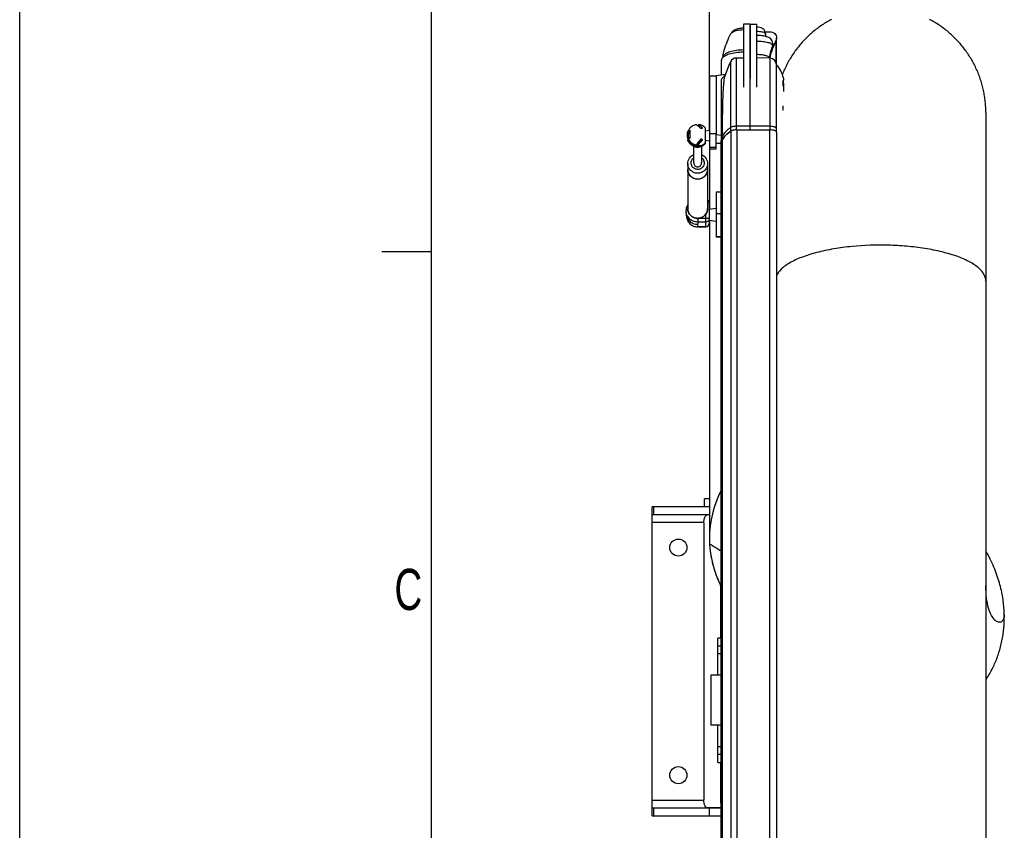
# Model space of a CAD drawing. Extents: x 0 to 594, y 0 to 420.
# Tile 4 of 18: x 0 to 60, y 298 to 347. Entities that reach past the tile are written whole.
import ezdxf

# ---------------------------------------------------------------- set-up
doc = ezdxf.new("R2010")
doc.units = 0
doc.header["$LTSCALE"] = 32.67
for name, color, linetype in [('100-512-R_LIDXF_CONTINUOUS', 7, 'CONTINUOUS'), ('100-5404-R_LDXF_CONTINUOUS', 7, 'CONTINUOUS'), ('100-5506_L_LDXF_CONTINUOUS', 7, 'CONTINUOUS'), ('100-5506_R_LDXF_CONTINUOUS', 7, 'CONTINUOUS'), ('100-5512-L_LDXF_CONTINUOUS', 7, 'CONTINUOUS'), ('100-5911_1_DXF_CONTINUOUS_', 7, 'CONTINUOUS'), ('100-5913_1_DXF_CONTINUOUS_', 7, 'CONTINUOUS'), ('100-5914_3_DXF_CONTINUOUS_', 7, 'CONTINUOUS'), ('100-6300-03_DXF_CONTINUOUS', 7, 'CONTINUOUS'), ('100-6302-02_DXF_CONTINUOUS', 7, 'CONTINUOUS'), ('100-6308-01_DXF_CONTINUOUS', 7, 'CONTINUOUS'), ('100-6308-02_DXF_CONTINUOUS', 7, 'CONTINUOUS'), ('102118-REF_1DXF_CONTINUOUS', 7, 'CONTINUOUS'), ('102679_1_DXF_CONTINUOUS_LI', 7, 'CONTINUOUS'), ('102683_1_DXF_CONTINUOUS_LI', 7, 'CONTINUOUS'), ('102715_1_DXF_CONTINUOUS_LI', 7, 'CONTINUOUS'), ('135122_25_DXF_CONTINUOUS_L', 7, 'CONTINUOUS'), ('135584_3_DXF_CONTINUOUS_LI', 7, 'CONTINUOUS'), ('PR7000-160_DXF_FORMAT', 7, 'CONTINUOUS'), ('STAB_K4-D4_3DXF_CONTINUOUS', 7, 'CONTINUOUS')]:
    doc.layers.add(name, color=color, linetype=linetype)
doc.styles.get("Standard").update_dxf_attribs({"font": 'txt', "width": 0.7})

msp = doc.modelspace()

# ---------------------------------------------------------------- linework, layer by layer
at = {"layer": '100-512-R_LIDXF_CONTINUOUS', "color": 7, "linetype": 'CONTINUOUS'}
for p, q in [((43.55, 344.79), (43.55, 340.423)), ((43.99, 344.79), (43.55, 344.79)), ((42.318, 343.731), (42.897, 343.813)), ((42.318, 343.731), (42.318, 340.147)), ((42.628, 343.455), (42.628, 339.767)), ((42.318, 340.147), (42.628, 340.103)), ((42.711, 340.053), (42.711, 339.827)), ((42.628, 339.768), (42.711, 339.827)), ((42.711, 339.827), (42.712, 339.829)), ((42.711, 339.827), (42.712, 339.829))]:
    msp.add_line(p, q, dxfattribs=at)
at = {"layer": '100-512-R_LIDXF_CONTINUOUS', "color": 9, "linetype": 'CONTINUOUS'}
for p, q in [((43.202, 344.567), (43.202, 340.34)), ((44.38, 340.642), (43.55, 340.642)), ((42.628, 339.993), (42.711, 340.053))]:
    msp.add_line(p, q, dxfattribs=at)
at = {"layer": '100-512-R_LIDXF_CONTINUOUS', "color": 7, "linetype": 'CONTINUOUS'}
for centre, radius, start, end in [((43.561, 344.39), 0.4, 91.5, 153.76836), ((48.225, 342.091), 5.6, 153.76836, 163.42067), ((44.645, 338.261), 2.531, 124.76462, 124.99636), ((43.308, 340.187), 0.186, 123.80499, 124.76052), ((43.32, 340.168), 0.209, 120.78481, 123.76589)]:
    msp.add_arc(centre, radius, start, end, dxfattribs=at)
for points, knots in [([(42.876, 343.75), (42.83, 343.713), (42.741, 343.62), (42.666, 343.514), (42.628, 343.455)], [0, 0, 0, 0, 0.453294, 1, 1, 1, 1]), ([(42.711, 340.053), (42.711, 340.469), (42.714, 341.072), (42.728, 341.847), (42.742, 342.356), (42.761, 342.803), (42.785, 343.177), (42.814, 343.465), (42.839, 343.627), (42.858, 343.689)], [0, 0, 0, 0, 0.342136, 0.496969, 0.63777, 0.761742, 0.865688, 0.946175, 1, 1, 1, 1]), ([(42.712, 339.829), (42.736, 339.875), (42.862, 340.073), (43.044, 340.229), (43.194, 340.334)], [0, 0, 0, 0, 0.218949, 1, 1, 1, 1])]:
    msp.add_open_spline(points, degree=3, knots=knots, dxfattribs=at)
at = {"layer": '100-512-R_LIDXF_CONTINUOUS', "color": 9, "linetype": 'CONTINUOUS'}
for points, knots in [([(43.202, 340.565), (43.146, 340.527), (42.957, 340.384), (42.789, 340.204), (42.711, 340.053)], [0, 0, 0, 0, 0.285671, 1, 1, 1, 1]), ([(43.55, 340.642), (43.481, 340.641), (43.383, 340.632), (43.268, 340.6), (43.221, 340.578), (43.202, 340.565)], [0, 0, 0, 0, 0.572876, 0.811367, 1, 1, 1, 1])]:
    msp.add_open_spline(points, degree=3, knots=knots, dxfattribs=at)
at = {"layer": '100-5404-R_LDXF_CONTINUOUS', "color": 7, "linetype": 'CONTINUOUS'}
for p, q in [((41.999, 307.267), (41.999, 304.227)), ((42.628, 307.267), (41.999, 307.267)), ((42.628, 304.227), (41.999, 304.227))]:
    msp.add_line(p, q, dxfattribs=at)
at = {"layer": '100-5506_L_LDXF_CONTINUOUS', "color": 7, "linetype": 'CONTINUOUS'}
for p, q in [((44.39, 346.84), (44.39, 343.552)), ((44.39, 346.84), (44.79, 346.84)), ((44.79, 343.014), (44.79, 346.84)), ((45.322, 346.191), (45.322, 346.291)), ((45.767, 345.469), (45.767, 345.669)), ((45.546, 344.781), (45.546, 344.8))]:
    msp.add_line(p, q, dxfattribs=at)
at = {"layer": '100-5506_L_LDXF_CONTINUOUS', "color": 9, "linetype": 'CONTINUOUS'}
for p, q in [((45.32, 346.259), (45.32, 346.205)), ((45.75, 345.568), (45.75, 345.37))]:
    msp.add_line(p, q, dxfattribs=at)
for centre, radius, start, end in [((45.58, 346.23), 0.262, 173.68909, 179.99697), ((45.023, 346.291), 0.299, 353.69503, 0.0044), ((50.18, 343.981), 4.705, 160.29437, 169.97854)]:
    msp.add_arc(centre, radius, start, end, dxfattribs=at)
at = {"layer": '100-5506_L_LDXF_CONTINUOUS', "color": 7, "linetype": 'CONTINUOUS'}
for centre, radius, start, end in [((45.063, 345.04), 1.095, 72.61712, 73.10668), ((49.957, 343.821), 4.483, 159.78242, 167.6481)]:
    msp.add_arc(centre, radius, start, end, dxfattribs=at)
for points, knots in [([(45.322, 346.291), (45.322, 346.354), (45.286, 346.479), (45.146, 346.605), (44.971, 346.659), (44.852, 346.669), (44.79, 346.669)], [0, 0, 0, 0, 0.256757, 0.506637, 0.744516, 1, 1, 1, 1]), ([(45.381, 346.088), (45.292, 346.115), (45.095, 346.15), (44.896, 346.162), (44.79, 346.162)], [0, 0, 0, 0, 0.468406, 1, 1, 1, 1]), ([(45.319, 346.23), (45.319, 346.215), (45.324, 346.165), (45.346, 346.117), (45.369, 346.091)], [0, 0, 0, 0, 0.289612, 1, 1, 1, 1]), ([(45.767, 345.669), (45.767, 345.724), (45.742, 345.832), (45.646, 345.956), (45.522, 346.037), (45.434, 346.071), (45.39, 346.085)], [0, 0, 0, 0, 0.273162, 0.53112, 0.76708, 1, 1, 1, 1]), ([(45.546, 344.8), (45.546, 344.832), (45.493, 344.878), (45.414, 344.913), (45.319, 344.943), (45.206, 344.967), (45.028, 344.991), (44.887, 344.998), (44.79, 344.999)], [0, 0, 0, 0, 0.11683, 0.212511, 0.334009, 0.478437, 0.641346, 1, 1, 1, 1])]:
    msp.add_open_spline(points, degree=3, knots=knots, dxfattribs=at)
at = {"layer": '100-5506_L_LDXF_CONTINUOUS', "color": 9, "linetype": 'CONTINUOUS'}
for points, knots in [([(45.306, 346.29), (45.288, 346.31), (45.225, 346.342), (45.11, 346.373), (44.959, 346.393), (44.848, 346.399), (44.79, 346.399)], [0, 0, 0, 0, 0.150325, 0.379948, 0.672452, 1, 1, 1, 1]), ([(44.79, 345.819), (44.913, 345.819), (45.092, 345.81), (45.318, 345.779), (45.462, 345.749), (45.582, 345.711), (45.683, 345.667), (45.75, 345.608), (45.75, 345.568)], [0, 0, 0, 0, 0.3585, 0.521432, 0.665918, 0.787477, 0.883203, 1, 1, 1, 1])]:
    msp.add_open_spline(points, degree=3, knots=knots, dxfattribs=at)
for points in [[(45.312, 346.282), (45.311, 346.285), (45.309, 346.288), (45.306, 346.29)], [(45.32, 346.259), (45.32, 346.267), (45.317, 346.275), (45.312, 346.282)], [(45.767, 345.669), (45.767, 345.635), (45.761, 345.6), (45.75, 345.568)]]:
    msp.add_open_spline(points, degree=3, dxfattribs=at)
at = {"layer": '100-5506_L_LDXF_CONTINUOUS', "color": 7, "linetype": 'CONTINUOUS'}
msp.add_open_spline([(45.75, 345.37), (45.761, 345.402), (45.767, 345.436), (45.767, 345.469)], degree=3, dxfattribs=at)
at = {"layer": '100-5506_R_LDXF_CONTINUOUS', "color": 7, "linetype": 'CONTINUOUS'}
for p, q in [((43.99, 346.84), (43.99, 343.014)), ((44.39, 346.84), (43.99, 346.84)), ((44.39, 343.552), (44.39, 346.84)), ((42.639, 343.776), (42.639, 344.654)), ((42.742, 344.898), (42.66, 344.739))]:
    msp.add_line(p, q, dxfattribs=at)
msp.add_arc((47.721, 343.907), 5.084, 168.73513, 169.0225, dxfattribs=at)
for points, knots in [([(43.225, 346.279), (43.259, 346.343), (43.356, 346.454), (43.548, 346.555), (43.761, 346.612), (43.912, 346.628), (43.99, 346.632)], [0, 0, 0, 0, 0.246708, 0.484271, 0.732346, 1, 1, 1, 1]), ([(42.734, 344.9), (42.758, 345.021), (42.871, 345.497), (43.053, 345.956), (43.225, 346.279)], [0, 0, 0, 0, 0.251721, 1, 1, 1, 1]), ([(43.99, 345.282), (43.844, 345.278), (43.568, 345.257), (43.195, 345.181), (42.915, 345.073), (42.773, 344.96), (42.742, 344.898)], [0, 0, 0, 0, 0.327413, 0.617183, 0.844548, 1, 1, 1, 1]), ([(42.66, 344.739), (42.657, 344.732), (42.645, 344.706), (42.639, 344.676), (42.639, 344.654)], [0, 0, 0, 0, 0.262245, 1, 1, 1, 1]), ([(43.99, 345.146), (43.834, 345.143), (43.54, 345.121), (43.144, 345.039), (42.845, 344.925), (42.694, 344.805), (42.66, 344.739)], [0, 0, 0, 0, 0.327316, 0.61718, 0.844616, 1, 1, 1, 1])]:
    msp.add_open_spline(points, degree=3, knots=knots, dxfattribs=at)
at = {"layer": '100-5506_R_LDXF_CONTINUOUS', "color": 9, "linetype": 'CONTINUOUS'}
msp.add_open_spline([(43.225, 346.279), (43.246, 346.317), (43.332, 346.387), (43.587, 346.487), (43.821, 346.515), (43.99, 346.521)], degree=3, knots=[0, 0, 0, 0, 0.157101, 0.384371, 1, 1, 1, 1], dxfattribs=at)
at = {"layer": '100-5512-L_LDXF_CONTINUOUS', "color": 7, "linetype": 'CONTINUOUS'}
for p, q in [((44.38, 344.812), (44.38, 340.424)), ((45.608, 344.779), (44.79, 344.801)), ((45.982, 340.31), (45.982, 344.39)), ((46.388, 343.319), (46.354, 343.319)), ((46.388, 343.087), (46.388, 343.404)), ((46.388, 341.626), (46.388, 341.885)), ((46.388, 341.626), (46.349, 341.626)), ((44.38, 340.424), (44.382, 340.424))]:
    msp.add_line(p, q, dxfattribs=at)
at = {"layer": '100-5512-L_LDXF_CONTINUOUS', "color": 9, "linetype": 'CONTINUOUS'}
for p, q in [((45.608, 340.423), (45.608, 344.779)), ((45.608, 340.638), (44.38, 340.649))]:
    msp.add_line(p, q, dxfattribs=at)
at = {"layer": '100-5512-L_LDXF_CONTINUOUS', "color": 7, "linetype": 'CONTINUOUS'}
for centre, radius, start, end in [((45.598, 344.395), 0.384, 0, 88.5), ((44.58, 343.147), 1.88, 12.80536, 41.75611)]:
    msp.add_arc(centre, radius, start, end, dxfattribs=at)
for points, knots in [([(46.413, 343.564), (46.421, 343.529), (46.421, 343.45), (46.377, 343.382), (46.348, 343.354)], [0, 0, 0, 0, 0.462102, 1, 1, 1, 1]), ([(46.394, 343.413), (46.407, 343.304), (46.421, 343.083), (46.419, 342.862), (46.413, 342.751)], [0, 0, 0, 0, 0.500234, 1, 1, 1, 1])]:
    msp.add_open_spline(points, degree=3, knots=knots, dxfattribs=at)
at = {"layer": '100-5512-L_LDXF_CONTINUOUS', "color": 9, "linetype": 'CONTINUOUS'}
msp.add_open_spline([(45.982, 340.507), (45.982, 340.526), (45.959, 340.556), (45.917, 340.581), (45.85, 340.609), (45.746, 340.631), (45.656, 340.638), (45.608, 340.638)], degree=3, knots=[0, 0, 0, 0, 0.136594, 0.234961, 0.355648, 0.65417, 1, 1, 1, 1], dxfattribs=at)
at = {"layer": '100-5911_1_DXF_CONTINUOUS_', "color": 7, "linetype": 'CONTINUOUS'}
for p, q in [((41.664, 340.368), (41.918, 340.399)), ((41.664, 339.791), (41.918, 339.759))]:
    msp.add_line(p, q, dxfattribs=at)
msp.add_arc((41.2, 340.079), 0.4, 305.14448, 312.32465, dxfattribs=at)
at = {"layer": '100-5913_1_DXF_CONTINUOUS_', "color": 7, "linetype": 'CONTINUOUS'}
for p, q in [((41.907, 335.603), (42.319, 335.67)), ((41.907, 334.937), (42.319, 334.87))]:
    msp.add_line(p, q, dxfattribs=at)
at = {"layer": '100-5914_3_DXF_CONTINUOUS_', "color": 7, "linetype": 'CONTINUOUS'}
for p, q in [((42.319, 336.634), (42.319, 333.906)), ((42.628, 336.634), (42.319, 336.634)), ((42.628, 333.906), (42.319, 333.906))]:
    msp.add_line(p, q, dxfattribs=at)
at = {"layer": '100-5914_3_DXF_CONTINUOUS_', "color": 9, "linetype": 'CONTINUOUS'}
for p, q in [((42.628, 335.315), (42.319, 335.315)), ((42.319, 333.947), (42.628, 333.947))]:
    msp.add_line(p, q, dxfattribs=at)
at = {"layer": '100-6300-03_DXF_CONTINUOUS', "color": 7, "linetype": 'CONTINUOUS'}
for p, q in [((42.426, 307.267), (42.426, 309.527)), ((42.628, 309.527), (42.426, 309.527)), ((42.426, 309.047), (42.628, 309.047)), ((42.426, 301.967), (42.426, 304.227)), ((42.628, 302.447), (42.426, 302.447)), ((42.426, 301.967), (42.628, 301.967))]:
    msp.add_line(p, q, dxfattribs=at)
at = {"layer": '100-6300-03_DXF_CONTINUOUS', "color": 9, "linetype": 'CONTINUOUS'}
for p, q in [((42.628, 308.567), (42.426, 308.567)), ((42.426, 302.927), (42.628, 302.927))]:
    msp.add_line(p, q, dxfattribs=at)
at = {"layer": '100-6302-02_DXF_CONTINUOUS', "color": 7, "linetype": 'CONTINUOUS'}
for p, q in [((42.586, 312.735), (42.586, 309.527)), ((42.586, 301.967), (42.586, 299.507)), ((42.586, 299.507), (42.628, 299.507))]:
    msp.add_line(p, q, dxfattribs=at)
at = {"layer": '100-6308-01_DXF_CONTINUOUS', "color": 7, "linetype": 'CONTINUOUS'}
for p, q in [((41.626, 317.507), (41.626, 317.987)), ((41.915, 317.987), (41.626, 317.987)), ((38.426, 298.707), (38.426, 317.507)), ((41.915, 317.507), (38.426, 317.507)), ((38.426, 317.027), (41.915, 317.027)), ((42.628, 299.187), (38.426, 299.187)), ((38.426, 298.707), (42.628, 298.707))]:
    msp.add_line(p, q, dxfattribs=at)
at = {"layer": '100-6308-01_DXF_CONTINUOUS', "color": 9, "linetype": 'CONTINUOUS'}
for p, q in [((38.51, 317.507), (38.51, 317.027)), ((41.571, 316.547), (38.426, 316.547)), ((38.426, 299.667), (41.571, 299.667)), ((38.51, 299.187), (38.51, 298.707)), ((41.92, 298.707), (41.92, 299.187))]:
    msp.add_line(p, q, dxfattribs=at)
at = {"layer": '100-6308-01_DXF_CONTINUOUS', "color": 7, "linetype": 'CONTINUOUS'}
for centre in [(40.026, 315.027), (40.026, 301.187)]:
    msp.add_circle(centre, 0.52, dxfattribs=at)
at = {"layer": '100-6308-02_DXF_CONTINUOUS', "color": 7, "linetype": 'CONTINUOUS'}
for p, q in [((41.915, 317.007), (41.785, 317.007)), ((41.57, 316.527), (41.57, 299.687)), ((42.628, 299.207), (41.785, 299.207))]:
    msp.add_line(p, q, dxfattribs=at)
for points, knots in [([(41.57, 316.527), (41.57, 316.588), (41.578, 316.678), (41.605, 316.792), (41.644, 316.904), (41.716, 317.007), (41.785, 317.007)], [0, 0, 0, 0, 0.332974, 0.487019, 0.626883, 1, 1, 1, 1]), ([(41.785, 299.207), (41.716, 299.207), (41.644, 299.309), (41.605, 299.422), (41.578, 299.535), (41.57, 299.625), (41.57, 299.687)], [0, 0, 0, 0, 0.373117, 0.512981, 0.667026, 1, 1, 1, 1])]:
    msp.add_open_spline(points, degree=3, knots=knots, dxfattribs=at)
at = {"layer": '102118-REF_1DXF_CONTINUOUS', "color": 7, "linetype": 'CONTINUOUS'}
for p, q in [((41.22, 340.671), (41.221, 340.671)), ((41.233, 340.685), (41.4, 340.512)), ((41.246, 340.737), (41.254, 340.729)), ((41.247, 340.737), (41.246, 340.737)), ((41.253, 340.734), (41.253, 340.734)), ((41.253, 340.734), (41.253, 340.734)), ((41.254, 340.729), (41.254, 340.663)), ((41.464, 340.566), (41.464, 340.51)), ((41.664, 340.553), (41.664, 340.175)), ((40.576, 340.037), (40.576, 340.121)), ((40.587, 340.271), (40.596, 340.271)), ((40.62, 340.358), (40.736, 340.358)), ((40.622, 340.121), (40.623, 340.122)), ((40.622, 340.121), (40.623, 340.122)), ((40.692, 340.245), (40.66, 340.25)), ((40.669, 340.271), (40.736, 340.271)), ((40.736, 340.174), (40.736, 340.397)), ((40.736, 339.926), (40.736, 340.174)), ((41.664, 340.175), (41.664, 339.577)), ((40.627, 339.8), (40.587, 339.8)), ((40.96, 338.41), (40.96, 339.424)), ((41.122, 339.512), (41.226, 339.62)), ((41.216, 339.597), (41.402, 339.791)), ((41.457, 339.791), (41.233, 339.557)), ((41.233, 339.474), (41.254, 339.496)), ((41.242, 339.634), (41.242, 339.625)), ((41.254, 339.43), (41.254, 339.509)), ((41.254, 339.43), (41.257, 339.392)), ((41.258, 339.395), (41.257, 339.392)), ((41.258, 339.395), (41.258, 339.438)), ((41.394, 339.793), (41.394, 339.858)), ((41.457, 339.791), (41.402, 339.791)), ((41.44, 339.425), (41.44, 338.411))]:
    msp.add_line(p, q, dxfattribs=at)
at = {"layer": '102118-REF_1DXF_CONTINUOUS', "color": 9, "linetype": 'CONTINUOUS'}
for p, q in [((41.174, 339.533), (41.174, 339.449)), ((41.233, 339.557), (41.233, 339.474)), ((41.663, 339.578), (41.664, 339.579)), ((41.663, 339.578), (41.664, 339.579))]:
    msp.add_line(p, q, dxfattribs=at)
at = {"layer": '102118-REF_1DXF_CONTINUOUS', "color": 7, "linetype": 'CONTINUOUS'}
for centre, radius, start, end in [((41.176, 340.1), 0.61, 90.16112, 90.82683), ((40.401, 339.627), 1.327, 50.35239, 51.83818), ((41.2, 340.012), 0.67, 85.38379, 86.84317), ((41.185, 340.597), 0.153, 63.5796, 66.25724), ((41.2, 340.098), 0.641, 85.09679, 85.76373), ((41.2, 340.083), 0.66, 45.33034, 85.09583), ((41.182, 340.034), 0.641, 151.46006, 158.24809), ((41.156, 340.037), 0.54, 171.13603, 175.54568), ((41.159, 340.036), 0.543, 156.99317, 170.98777), ((41.159, 340.12), 0.583, 155.84173, 156.11246), ((41.16, 340.036), 0.544, 156.13467, 156.97823), ((41.163, 340.034), 0.548, 143.72195, 156.10182), ((40.635, 339.734), 0.514, 78.68861, 79.19756), ((41.176, 340.144), 0.611, 266.87638, 269.83959), ((41.2, 340.146), 0.639, 274.1542, 274.90642), ((41.438, 339.759), 0.055, 140.22576, 142.95277), ((41.415, 339.756), 0.0614, 26.54174, 33.71943)]:
    msp.add_arc(centre, radius, start, end, dxfattribs=at)
msp.add_ellipse((41.774, 340.079), major_axis=(0.375, 0.398), ratio=0.097953, start_param=-3.815666, end_param=-3.455749, dxfattribs=at)
for points, knots in [([(41.122, 340.734), (41.014, 340.721), (40.802, 340.637), (40.662, 340.458), (40.62, 340.358)], [0, 0, 0, 0, 0.502322, 1, 1, 1, 1]), ([(41.122, 340.734), (41.124, 340.733), (41.137, 340.728), (41.149, 340.721), (41.159, 340.715)], [0, 0, 0, 0, 0.202766, 1, 1, 1, 1]), ([(41.182, 340.7), (41.185, 340.698), (41.198, 340.689), (41.211, 340.679), (41.22, 340.671)], [0, 0, 0, 0, 0.231826, 1, 1, 1, 1]), ([(41.248, 340.649), (41.259, 340.64), (41.309, 340.597), (41.357, 340.552), (41.394, 340.516)], [0, 0, 0, 0, 0.223951, 1, 1, 1, 1]), ([(41.464, 340.566), (41.424, 340.603), (41.357, 340.663), (41.285, 340.718), (41.253, 340.734)], [0, 0, 0, 0, 0.603014, 1, 1, 1, 1]), ([(41.256, 340.741), (41.256, 340.741), (41.255, 340.739), (41.255, 340.737), (41.255, 340.736)], [0, 0, 0, 0, 0.274084, 1, 1, 1, 1]), ([(41.477, 340.537), (41.477, 340.53), (41.472, 340.515), (41.442, 340.495), (41.408, 340.503), (41.394, 340.516)], [0, 0, 0, 0, 0.203206, 0.425436, 1, 1, 1, 1]), ([(41.464, 340.566), (41.466, 340.564), (41.473, 340.556), (41.477, 340.545), (41.477, 340.537)], [0, 0, 0, 0, 0.291577, 1, 1, 1, 1]), ([(40.62, 340.358), (40.627, 340.362), (40.664, 340.38), (40.704, 340.39), (40.736, 340.397)], [0, 0, 0, 0, 0.197261, 1, 1, 1, 1]), ([(40.736, 339.926), (40.724, 339.924), (40.684, 339.914), (40.645, 339.901), (40.62, 339.887)], [0, 0, 0, 0, 0.302189, 1, 1, 1, 1]), ([(40.62, 339.887), (40.662, 339.788), (40.802, 339.609), (41.014, 339.525), (41.122, 339.512)], [0, 0, 0, 0, 0.497677, 1, 1, 1, 1]), ([(41.394, 339.858), (41.401, 339.866), (41.423, 339.876), (41.463, 339.863), (41.477, 339.831), (41.477, 339.813)], [0, 0, 0, 0, 0.273621, 0.525415, 1, 1, 1, 1]), ([(40.627, 339.8), (40.673, 339.698), (40.83, 339.515), (41.061, 339.449), (41.174, 339.449)], [0, 0, 0, 0, 0.497608, 1, 1, 1, 1]), ([(41.257, 339.392), (41.153, 339.383), (40.936, 339.415), (40.759, 339.545), (40.692, 339.625)], [0, 0, 0, 0, 0.50158, 1, 1, 1, 1]), ([(40.92, 339.451), (40.999, 339.392), (41.2, 339.325), (41.401, 339.392), (41.48, 339.451)], [0, 0, 0, 0, 0.500003, 1, 1, 1, 1]), ([(41.394, 339.858), (41.337, 339.796), (41.241, 339.684), (41.153, 339.566), (41.122, 339.512)], [0, 0, 0, 0, 0.575314, 1, 1, 1, 1]), ([(41.226, 339.62), (41.229, 339.623), (41.234, 339.628), (41.239, 339.634), (41.242, 339.634)], [0, 0, 0, 0, 0.613383, 1, 1, 1, 1]), ([(41.242, 339.634), (41.242, 339.634), (41.242, 339.634), (41.242, 339.634), (41.242, 339.634)], [0, 0, 0, 0, 0.52686, 1, 1, 1, 1]), ([(41.246, 339.509), (41.273, 339.551), (41.343, 339.642), (41.419, 339.728), (41.463, 339.775)], [0, 0, 0, 0, 0.43568, 1, 1, 1, 1]), ([(41.255, 339.51), (41.255, 339.502), (41.256, 339.478), (41.258, 339.454), (41.258, 339.438)], [0, 0, 0, 0, 0.329365, 1, 1, 1, 1]), ([(41.394, 339.793), (41.391, 339.789), (41.382, 339.777), (41.373, 339.764), (41.367, 339.754)], [0, 0, 0, 0, 0.264722, 1, 1, 1, 1])]:
    msp.add_open_spline(points, degree=3, knots=knots, dxfattribs=at)
for points in [[(41.159, 340.715), (41.167, 340.71), (41.174, 340.705), (41.182, 340.7)], [(41.174, 340.71), (41.195, 340.71), (41.218, 340.701), (41.233, 340.685)], [(40.576, 340.121), (40.576, 340.201), (40.593, 340.283), (40.626, 340.356)], [(40.625, 339.889), (40.593, 339.962), (40.576, 340.042), (40.576, 340.121)], [(40.576, 340.037), (40.576, 339.957), (40.594, 339.874), (40.627, 339.8)], [(40.594, 340.265), (40.591, 340.267), (40.588, 340.269), (40.587, 340.271)], [(40.671, 340.358), (40.635, 340.286), (40.616, 340.202), (40.616, 340.121)], [(40.616, 340.121), (40.616, 340.048), (40.632, 339.973), (40.661, 339.905)], [(40.732, 340.239), (40.718, 340.242), (40.705, 340.244), (40.692, 340.245)], [(40.692, 339.625), (40.648, 339.677), (40.612, 339.737), (40.587, 339.8)], [(41.233, 339.557), (41.218, 339.542), (41.195, 339.533), (41.174, 339.533)], [(41.174, 339.449), (41.195, 339.449), (41.218, 339.458), (41.233, 339.474)], [(41.184, 339.577), (41.196, 339.581), (41.207, 339.588), (41.216, 339.597)], [(41.41, 339.806), (41.404, 339.803), (41.4, 339.799), (41.396, 339.795)], [(41.447, 339.807), (41.436, 339.812), (41.421, 339.812), (41.41, 339.806)], [(41.466, 339.79), (41.461, 339.797), (41.454, 339.803), (41.447, 339.807)], [(41.477, 339.813), (41.477, 339.799), (41.473, 339.785), (41.463, 339.775)]]:
    msp.add_open_spline(points, degree=3, dxfattribs=at)
at = {"layer": '102118-REF_1DXF_CONTINUOUS', "color": 9, "linetype": 'CONTINUOUS'}
for points, knots in [([(40.925, 339.448), (41.003, 339.392), (41.2, 339.328), (41.397, 339.392), (41.475, 339.449)], [0, 0, 0, 0, 0.5, 1, 1, 1, 1]), ([(41.664, 339.623), (41.61, 339.57), (41.482, 339.484), (41.333, 339.445), (41.258, 339.438)], [0, 0, 0, 0, 0.498761, 1, 1, 1, 1]), ([(41.258, 339.395), (41.333, 339.401), (41.482, 339.44), (41.609, 339.526), (41.663, 339.578)], [0, 0, 0, 0, 0.501222, 1, 1, 1, 1])]:
    msp.add_open_spline(points, degree=3, knots=knots, dxfattribs=at)
at = {"layer": '102679_1_DXF_CONTINUOUS_LI', "color": 9, "linetype": 'CONTINUOUS'}
for p, q in [((43.213, 340.348), (43.213, 266.3)), ((43.571, 340.424), (43.571, 266.376)), ((45.588, 266.376), (45.588, 340.424))]:
    msp.add_line(p, q, dxfattribs=at)
at = {"layer": '102679_1_DXF_CONTINUOUS_LI', "color": 7, "linetype": 'CONTINUOUS'}
for p, q in [((43.571, 340.424), (45.588, 340.424)), ((45.988, 340.287), (45.988, 270.898)), ((42.711, 339.827), (42.628, 339.767)), ((42.628, 265.172), (42.628, 339.767)), ((42.711, 265.779), (42.711, 339.827))]:
    msp.add_line(p, q, dxfattribs=at)
msp.add_arc((45.941, 340.287), 0.047, 0.00979, 6.76438, dxfattribs=at)
for points, knots in [([(43.213, 340.348), (43.104, 340.273), (42.913, 340.12), (42.762, 339.925), (42.711, 339.827)], [0, 0, 0, 0, 0.545747, 1, 1, 1, 1]), ([(43.571, 340.424), (43.501, 340.424), (43.4, 340.415), (43.281, 340.383), (43.233, 340.361), (43.213, 340.348)], [0, 0, 0, 0, 0.572088, 0.811146, 1, 1, 1, 1]), ([(45.988, 340.292), (45.985, 340.313), (45.958, 340.342), (45.913, 340.368), (45.841, 340.396), (45.732, 340.418), (45.638, 340.424), (45.588, 340.424)], [0, 0, 0, 0, 0.139889, 0.240295, 0.362179, 0.659673, 1, 1, 1, 1])]:
    msp.add_open_spline(points, degree=3, knots=knots, dxfattribs=at)
at = {"layer": '102683_1_DXF_CONTINUOUS_LI', "color": 7, "linetype": 'CONTINUOUS'}
for p, q in [((45.307, 346.39), (45.599, 346.39)), ((45.999, 344.38), (45.999, 346.014)), ((45.751, 345.374), (45.75, 345.37)), ((45.751, 345.374), (45.75, 345.37))]:
    msp.add_line(p, q, dxfattribs=at)
at = {"layer": '102683_1_DXF_CONTINUOUS_LI', "color": 9, "linetype": 'CONTINUOUS'}
msp.add_line((45.96, 345.853), (45.96, 344.524), dxfattribs=at)
at = {"layer": '102683_1_DXF_CONTINUOUS_LI', "color": 7, "linetype": 'CONTINUOUS'}
for centre, radius, start, end in [((50.02, 343.797), 4.551, 153.13838, 158.62066), ((49.957, 343.821), 4.483, 159.78817, 167.64426), ((49.986, 343.81), 4.515, 158.62784, 159.73024)]:
    msp.add_arc(centre, radius, start, end, dxfattribs=at)
msp.add_open_spline([(45.599, 346.39), (45.651, 346.39), (45.755, 346.371), (45.888, 346.288), (45.978, 346.163), (45.999, 346.063), (45.999, 346.014)], degree=3, knots=[0, 0, 0, 0, 0.257136, 0.510152, 0.757222, 1, 1, 1, 1], dxfattribs=at)
msp.add_open_spline([(45.999, 346.014), (45.999, 345.959), (45.985, 345.902), (45.96, 345.853)], degree=3, dxfattribs=at)
at = {"layer": '102715_1_DXF_CONTINUOUS_LI', "color": 7, "linetype": 'CONTINUOUS'}
for p, q in [((41.918, 343.699), (41.918, 339.279)), ((41.918, 343.699), (42.318, 343.699)), ((42.318, 339.279), (42.318, 340.147)), ((41.918, 339.279), (42.318, 339.279))]:
    msp.add_line(p, q, dxfattribs=at)
at = {"layer": '102715_1_DXF_CONTINUOUS_LI', "color": 9, "linetype": 'CONTINUOUS'}
for p, q in [((42.318, 340.179), (41.918, 340.179)), ((42.318, 339.354), (41.918, 339.354))]:
    msp.add_line(p, q, dxfattribs=at)
at = {"layer": '135122_25_DXF_CONTINUOUS_L', "color": 7, "linetype": 'CONTINUOUS'}
for p, q in [((41.915, 340.399), (41.915, 355.587)), ((58.695, 341.469), (58.695, 341.47)), ((58.715, 341.47), (58.715, 286.119)), ((41.915, 339.759), (41.915, 335.604)), ((41.915, 334.936), (41.915, 315.589)), ((59.833, 310.96), (59.833, 310.96))]:
    msp.add_line(p, q, dxfattribs=at)
at = {"layer": '135122_25_DXF_CONTINUOUS_L', "color": 9, "linetype": 'CONTINUOUS'}
for p, q in [((58.715, 340.784), (58.715, 340.787)), ((41.918, 339.587), (41.915, 339.587)), ((42.628, 339.587), (42.318, 339.587)), ((41.924, 315.253), (41.947, 315.24))]:
    msp.add_line(p, q, dxfattribs=at)
at = {"layer": '135122_25_DXF_CONTINUOUS_L', "color": 7, "linetype": 'CONTINUOUS'}
for points in [[(49.336, 347.135), (49.261, 347.095), (49.186, 347.054), (49.113, 347.012), (49.039, 346.969), (48.967, 346.925), (48.895, 346.88), (48.823, 346.834), (48.752, 346.787), (48.682, 346.739), (48.612, 346.691), (48.543, 346.641), (48.475, 346.591), (48.408, 346.539), (48.341, 346.487), (48.275, 346.434), (48.209, 346.38), (48.144, 346.325), (48.08, 346.269), (48.017, 346.213), (47.955, 346.155), (47.893, 346.097), (47.832, 346.038), (47.772, 345.978), (47.712, 345.918), (47.654, 345.856), (47.596, 345.794), (47.539, 345.731), (47.483, 345.667), (47.428, 345.603), (47.373, 345.537), (47.32, 345.471), (47.267, 345.405), (47.216, 345.338), (47.165, 345.27), (47.115, 345.201), (47.066, 345.132), (47.018, 345.062), (46.971, 344.992), (46.925, 344.921), (46.88, 344.849), (46.835, 344.777), (46.792, 344.704), (46.75, 344.63), (46.708, 344.556)], [(58.715, 341.471), (58.715, 341.556), (58.713, 341.64), (58.71, 341.725), (58.706, 341.81), (58.701, 341.894), (58.695, 341.979), (58.688, 342.063), (58.679, 342.148), (58.67, 342.232), (58.659, 342.316), (58.647, 342.4), (58.634, 342.484), (58.62, 342.568), (58.605, 342.651), (58.589, 342.735), (58.572, 342.818), (58.553, 342.9), (58.534, 342.983), (58.513, 343.065), (58.492, 343.147), (58.469, 343.228), (58.445, 343.31), (58.42, 343.391), (58.395, 343.471), (58.368, 343.552), (58.339, 343.631), (58.31, 343.711), (58.28, 343.79), (58.249, 343.869), (58.217, 343.947), (58.183, 344.025), (58.149, 344.103), (58.114, 344.18), (58.077, 344.256), (58.04, 344.332), (58.001, 344.408), (57.962, 344.483), (57.922, 344.557), (57.88, 344.631), (57.838, 344.705), (57.795, 344.778), (57.75, 344.85), (57.705, 344.922), (57.659, 344.993), (57.612, 345.063), (57.564, 345.133), (57.515, 345.202), (57.465, 345.271), (57.414, 345.339), (57.362, 345.406), (57.31, 345.472), (57.256, 345.538), (57.202, 345.604), (57.147, 345.668), (57.091, 345.732), (57.034, 345.795), (56.976, 345.857), (56.917, 345.918), (56.858, 345.979), (56.798, 346.039), (56.737, 346.098), (56.675, 346.156), (56.612, 346.214), (56.549, 346.27), (56.485, 346.326), (56.42, 346.381), (56.355, 346.435), (56.289, 346.488), (56.222, 346.54), (56.154, 346.591), (56.086, 346.642), (56.017, 346.692), (55.948, 346.74), (55.877, 346.788), (55.806, 346.835), (55.735, 346.881), (55.663, 346.926), (55.59, 346.969), (55.517, 347.012), (55.443, 347.054), (55.369, 347.095), (55.294, 347.135)], [(46.708, 344.556), (46.668, 344.482), (46.629, 344.407), (46.59, 344.331), (46.553, 344.255), (46.516, 344.178), (46.481, 344.101), (46.447, 344.024), (46.413, 343.946), (46.381, 343.868), (46.35, 343.789), (46.348, 343.784)], [(41.924, 315.253), (41.928, 315.181), (41.934, 315.097), (41.941, 315.013), (41.949, 314.929), (41.958, 314.845), (41.969, 314.761), (41.98, 314.677), (41.993, 314.594), (42.006, 314.51), (42.021, 314.427), (42.037, 314.344), (42.054, 314.261), (42.072, 314.179), (42.091, 314.096), (42.112, 314.014), (42.133, 313.932), (42.155, 313.851), (42.179, 313.77), (42.203, 313.689), (42.229, 313.609), (42.255, 313.529), (42.283, 313.449), (42.312, 313.37), (42.341, 313.291), (42.372, 313.212), (42.404, 313.134), (42.437, 313.057), (42.471, 312.979), (42.505, 312.903), (42.541, 312.826), (42.578, 312.75), (42.616, 312.675), (42.628, 312.652)], [(59.833, 310.96), (59.831, 311.046), (59.827, 311.146), (59.821, 311.247), (59.814, 311.349), (59.805, 311.451), (59.795, 311.555), (59.784, 311.659), (59.771, 311.765), (59.756, 311.871), (59.739, 311.979), (59.721, 312.088), (59.701, 312.198), (59.679, 312.309), (59.655, 312.422), (59.629, 312.536), (59.601, 312.65), (59.571, 312.766), (59.539, 312.881), (59.505, 312.998), (59.469, 313.115), (59.431, 313.232), (59.391, 313.35), (59.348, 313.469), (59.303, 313.589), (59.256, 313.71), (59.206, 313.832), (59.153, 313.955), (59.098, 314.08), (59.039, 314.205), (58.979, 314.331), (58.915, 314.458), (58.849, 314.585), (58.78, 314.713), (58.715, 314.827)], [(58.716, 312.667), (58.716, 312.661), (58.717, 312.657), (58.717, 312.654), (58.717, 312.654), (58.717, 312.655), (58.717, 312.659), (58.716, 312.664), (58.716, 312.671), (58.716, 312.681), (58.715, 312.692), (58.715, 312.705)], [(58.715, 306.977), (58.728, 306.996), (58.776, 307.071), (58.822, 307.146), (58.868, 307.222), (58.914, 307.299), (58.958, 307.377), (59.002, 307.457), (59.046, 307.539), (59.089, 307.623), (59.13, 307.707), (59.171, 307.791), (59.211, 307.876), (59.248, 307.96), (59.284, 308.044), (59.319, 308.126), (59.352, 308.209), (59.384, 308.291), (59.414, 308.374), (59.444, 308.457), (59.473, 308.542), (59.501, 308.627), (59.528, 308.714), (59.555, 308.803), (59.58, 308.893), (59.605, 308.985), (59.629, 309.077), (59.651, 309.17), (59.672, 309.263), (59.692, 309.356), (59.71, 309.448), (59.727, 309.54), (59.742, 309.631), (59.756, 309.721), (59.769, 309.811), (59.781, 309.901), (59.792, 309.992), (59.801, 310.083), (59.809, 310.175), (59.817, 310.268), (59.823, 310.363), (59.828, 310.459), (59.832, 310.558), (59.834, 310.658), (59.835, 310.761), (59.835, 310.867), (59.833, 310.96)]]:
    msp.add_lwpolyline(points, dxfattribs=at)
msp.add_arc((48.315, 315.587), 6.4, 152.70287, 207.29678, dxfattribs=at)
at = {"layer": '135122_25_DXF_CONTINUOUS_L', "color": 9, "linetype": 'CONTINUOUS'}
for points, knots in [([(58.715, 331.224), (58.715, 331.288), (58.698, 331.42), (58.62, 331.618), (58.487, 331.815), (58.217, 332.094), (57.722, 332.42), (56.965, 332.748), (56.038, 333.021), (54.995, 333.226), (53.895, 333.357), (52.42, 333.438), (50.94, 333.39), (49.489, 333.202), (48.458, 332.988), (47.552, 332.706), (46.909, 332.413), (46.505, 332.149), (46.218, 331.91), (46.053, 331.7), (45.988, 331.553)], [0, 0, 0, 0, 0.013627, 0.028448, 0.045178, 0.064396, 0.111607, 0.171108, 0.241273, 0.318731, 0.399317, 0.478962, 0.636013, 0.716424, 0.793125, 0.862006, 0.919884, 0.944216, 0.965513, 1, 1, 1, 1]), ([(41.947, 315.24), (41.977, 315.222), (42.206, 315.087), (42.433, 314.946), (42.628, 314.821)], [0, 0, 0, 0, 0.131147, 1, 1, 1, 1]), ([(59.833, 310.96), (59.835, 310.907), (59.829, 310.809), (59.789, 310.648), (59.698, 310.521), (59.569, 310.48), (59.467, 310.49), (59.361, 310.538), (59.206, 310.663), (59.024, 310.932), (58.855, 311.382), (58.739, 311.994), (58.715, 312.457), (58.715, 312.715)], [0, 0, 0, 0, 0.050621, 0.092899, 0.158288, 0.187486, 0.218477, 0.25424, 0.296872, 0.407587, 0.558209, 0.75403, 1, 1, 1, 1])]:
    msp.add_open_spline(points, degree=3, knots=knots, dxfattribs=at)
at = {"layer": '135584_3_DXF_CONTINUOUS_LI', "color": 7, "linetype": 'CONTINUOUS'}
for p, q in [((40.6, 338.371), (40.601, 338.022)), ((41.8, 338.372), (41.801, 338.022)), ((40.601, 338.006), (40.601, 335.635)), ((41.801, 338.006), (41.801, 335.636))]:
    msp.add_line(p, q, dxfattribs=at)
at = {"layer": '135584_3_DXF_CONTINUOUS_LI', "color": 9, "linetype": 'CONTINUOUS'}
msp.add_line((41.2, 338.018), (41.189, 338.018), dxfattribs=at)
at = {"layer": '135584_3_DXF_CONTINUOUS_LI', "color": 7, "linetype": 'CONTINUOUS'}
for centre, start, end in [((41.179, 338.006), 179.25008, 180.01438), ((41.223, 338.006), 0.01438, 0.79246)]:
    msp.add_arc(centre, 0.578, start, end, dxfattribs=at)
at = {"layer": '135584_3_DXF_CONTINUOUS_LI', "color": 9, "linetype": 'CONTINUOUS'}
for centre, radius, start, end in [((41.179, 335.635), 0.578, 180.01446, 182.28056), ((41.178, 335.635), 0.577, 182.28063, 184.08147), ((41.178, 335.635), 0.577, 184.08175, 185.35309), ((41.179, 335.635), 0.578, 185.35365, 187.44618), ((41.179, 335.635), 0.578, 187.4459, 188.37426), ((41.18, 335.636), 0.579, 188.37457, 191.35579)]:
    msp.add_arc(centre, radius, start, end, dxfattribs=at)
at = {"layer": '135584_3_DXF_CONTINUOUS_LI', "color": 7, "linetype": 'CONTINUOUS'}
for points, knots in [([(40.6, 338.371), (40.6, 338.485), (40.669, 338.716), (40.856, 338.869), (40.96, 338.914)], [0, 0, 0, 0, 0.498903, 1, 1, 1, 1]), ([(41.44, 338.915), (41.545, 338.87), (41.731, 338.717), (41.8, 338.485), (41.8, 338.372)], [0, 0, 0, 0, 0.501097, 1, 1, 1, 1]), ([(40.96, 338.41), (40.96, 338.35), (41.013, 338.224), (41.139, 338.175), (41.2, 338.175)], [0, 0, 0, 0, 0.496592, 1, 1, 1, 1]), ([(41.2, 338.175), (41.261, 338.175), (41.388, 338.224), (41.44, 338.35), (41.44, 338.411)], [0, 0, 0, 0, 0.503403, 1, 1, 1, 1]), ([(40.601, 338.022), (40.601, 337.945), (40.632, 337.79), (40.766, 337.594), (40.965, 337.464), (41.123, 337.433), (41.201, 337.433)], [0, 0, 0, 0, 0.247772, 0.496855, 0.74778, 1, 1, 1, 1]), ([(41.201, 337.418), (41.123, 337.418), (40.965, 337.448), (40.766, 337.579), (40.632, 337.774), (40.601, 337.93), (40.601, 338.006)], [0, 0, 0, 0, 0.252217, 0.503142, 0.752227, 1, 1, 1, 1]), ([(41.201, 337.433), (41.279, 337.433), (41.436, 337.464), (41.635, 337.594), (41.769, 337.79), (41.801, 337.945), (41.801, 338.022)], [0, 0, 0, 0, 0.252217, 0.503142, 0.752228, 1, 1, 1, 1]), ([(41.801, 338.006), (41.801, 337.93), (41.769, 337.774), (41.635, 337.579), (41.436, 337.448), (41.279, 337.418), (41.201, 337.418)], [0, 0, 0, 0, 0.247771, 0.496855, 0.74778, 1, 1, 1, 1]), ([(41.201, 335.043), (41.123, 335.043), (40.966, 335.074), (40.767, 335.205), (40.633, 335.402), (40.601, 335.558), (40.601, 335.635)], [0, 0, 0, 0, 0.250994, 0.501402, 0.750989, 1, 1, 1, 1]), ([(41.801, 335.636), (41.801, 335.558), (41.77, 335.402), (41.636, 335.205), (41.436, 335.074), (41.279, 335.043), (41.201, 335.043)], [0, 0, 0, 0, 0.249011, 0.498597, 0.749006, 1, 1, 1, 1])]:
    msp.add_open_spline(points, degree=3, knots=knots, dxfattribs=at)
at = {"layer": '135584_3_DXF_CONTINUOUS_LI', "color": 9, "linetype": 'CONTINUOUS'}
for points, knots in [([(41.189, 338.018), (41.108, 338.021), (40.944, 338.076), (40.795, 338.283), (40.794, 338.538), (40.896, 338.677), (40.96, 338.724)], [0, 0, 0, 0, 0.25241, 0.502144, 0.750257, 1, 1, 1, 1]), ([(41.44, 338.724), (41.506, 338.677), (41.608, 338.536), (41.605, 338.277), (41.449, 338.07), (41.282, 338.018), (41.2, 338.018)], [0, 0, 0, 0, 0.249693, 0.49777, 0.74755, 1, 1, 1, 1]), ([(41.183, 337.783), (41.106, 337.785), (40.953, 337.819), (40.76, 337.951), (40.631, 338.144), (40.6, 338.296), (40.6, 338.371)], [0, 0, 0, 0, 0.252215, 0.503106, 0.752187, 1, 1, 1, 1]), ([(41.8, 338.372), (41.8, 338.295), (41.769, 338.14), (41.635, 337.944), (41.436, 337.814), (41.278, 337.783), (41.2, 337.783)], [0, 0, 0, 0, 0.247773, 0.496856, 0.747783, 1, 1, 1, 1]), ([(40.612, 335.522), (40.626, 335.456), (40.676, 335.327), (40.813, 335.171), (40.995, 335.07), (41.133, 335.047), (41.201, 335.047)], [0, 0, 0, 0, 0.247875, 0.497184, 0.748081, 1, 1, 1, 1]), ([(41.201, 335.047), (41.279, 335.047), (41.436, 335.077), (41.636, 335.208), (41.77, 335.404), (41.801, 335.559), (41.801, 335.636)], [0, 0, 0, 0, 0.252217, 0.503144, 0.752227, 1, 1, 1, 1])]:
    msp.add_open_spline(points, degree=3, knots=knots, dxfattribs=at)
msp.add_open_spline([(41.2, 337.783), (41.195, 337.783), (41.189, 337.783), (41.183, 337.783)], degree=3, dxfattribs=at)
at = {"layer": '135584_3_DXF_CONTINUOUS_LI', "color": 7, "linetype": 'CONTINUOUS'}
for points in [[(40.963, 335.091), (41.037, 335.057), (41.12, 335.039), (41.201, 335.039)], [(41.201, 335.039), (41.282, 335.039), (41.365, 335.057), (41.439, 335.091)]]:
    msp.add_open_spline(points, degree=3, dxfattribs=at)
at = {"layer": 'PR7000-160_DXF_FORMAT', "color": 7, "linetype": 'CONTINUOUS'}
for p, q in [((0, 0), (0, 420)), ((25, 415), (25, 5)), ((25, 333), (22, 333))]:
    msp.add_line(p, q, dxfattribs=at)
at = {"layer": 'STAB_K4-D4_3DXF_CONTINUOUS', "color": 7, "linetype": 'CONTINUOUS'}
for p, q in [((41.907, 336.003), (41.907, 334.729)), ((40.495, 335.371), (40.495, 335.51)), ((41.201, 334.525), (41.201, 334.679)), ((41.201, 334.525), (41.704, 334.525))]:
    msp.add_line(p, q, dxfattribs=at)
at = {"layer": 'STAB_K4-D4_3DXF_CONTINUOUS', "color": 9, "linetype": 'CONTINUOUS'}
for p, q in [((41.704, 335.057), (41.704, 335.312)), ((41.201, 335.039), (41.201, 335.036)), ((41.201, 335.036), (41.201, 334.679)), ((41.704, 334.818), (41.201, 334.818)), ((41.201, 334.538), (41.704, 334.538)), ((41.341, 335.057), (41.704, 335.057)), ((41.704, 334.525), (41.704, 335.057))]:
    msp.add_line(p, q, dxfattribs=at)
at = {"layer": 'STAB_K4-D4_3DXF_CONTINUOUS', "color": 7, "linetype": 'CONTINUOUS'}
for centre, start, end in [((41.704, 336.003), 0.0145, 61.34085), ((41.704, 334.728), 270.00098, 0.00098)]:
    msp.add_arc(centre, 0.203, start, end, dxfattribs=at)
at = {"layer": 'STAB_K4-D4_3DXF_CONTINUOUS', "color": 9, "linetype": 'CONTINUOUS'}
for centre, radius, start, end in [((41.713, 334.738), 0.194, 357.47015, 359.99795), ((41.712, 334.738), 0.195, 357.2329, 357.47232)]:
    msp.add_arc(centre, radius, start, end, dxfattribs=at)
at = {"layer": 'STAB_K4-D4_3DXF_CONTINUOUS', "color": 7, "linetype": 'CONTINUOUS'}
for points, knots in [([(40.601, 335.876), (40.584, 335.849), (40.523, 335.736), (40.495, 335.606), (40.495, 335.51)], [0, 0, 0, 0, 0.251525, 1, 1, 1, 1]), ([(40.495, 335.371), (40.495, 335.281), (40.532, 335.099), (40.69, 334.869), (40.925, 334.715), (41.109, 334.679), (41.201, 334.679)], [0, 0, 0, 0, 0.247765, 0.496843, 0.747762, 1, 1, 1, 1]), ([(40.524, 335.174), (40.527, 335.089), (40.566, 334.918), (40.718, 334.704), (40.94, 334.561), (41.115, 334.528), (41.201, 334.528)], [0, 0, 0, 0, 0.247806, 0.496907, 0.747814, 1, 1, 1, 1])]:
    msp.add_open_spline(points, degree=3, knots=knots, dxfattribs=at)
at = {"layer": 'STAB_K4-D4_3DXF_CONTINUOUS', "color": 9, "linetype": 'CONTINUOUS'}
for points, knots in [([(41.907, 336.003), (41.907, 336.007), (41.897, 336.017), (41.862, 336.029), (41.827, 336.035), (41.801, 336.038)], [0, 0, 0, 0, 0.110799, 0.314049, 1, 1, 1, 1]), ([(41.201, 334.818), (41.109, 334.818), (40.925, 334.854), (40.69, 335.007), (40.532, 335.237), (40.495, 335.42), (40.495, 335.51)], [0, 0, 0, 0, 0.252231, 0.503144, 0.752228, 1, 1, 1, 1]), ([(41.704, 335.057), (41.729, 335.057), (41.777, 335.056), (41.842, 335.047), (41.882, 335.039), (41.907, 335.025), (41.907, 335.018)], [0, 0, 0, 0, 0.367462, 0.68126, 0.897877, 1, 1, 1, 1]), ([(41.907, 335.018), (41.907, 334.966), (41.863, 334.86), (41.755, 334.818), (41.704, 334.818)], [0, 0, 0, 0, 0.496598, 1, 1, 1, 1]), ([(41.704, 334.538), (41.754, 334.538), (41.858, 334.578), (41.904, 334.679), (41.907, 334.729)], [0, 0, 0, 0, 0.50327, 1, 1, 1, 1])]:
    msp.add_open_spline(points, degree=3, knots=knots, dxfattribs=at)

# ---------------------------------------------------------------- texts
at = {"layer": 'PR7000-160_DXF_FORMAT', "color": 2, "linetype": 'CONTINUOUS', "insert": (22.773, 313.732), "char_height": 2.5, "width": 3.125, "attachment_point": 1}
msp.add_mtext('C', dxfattribs=at)

doc.saveas('drawing.dxf')
